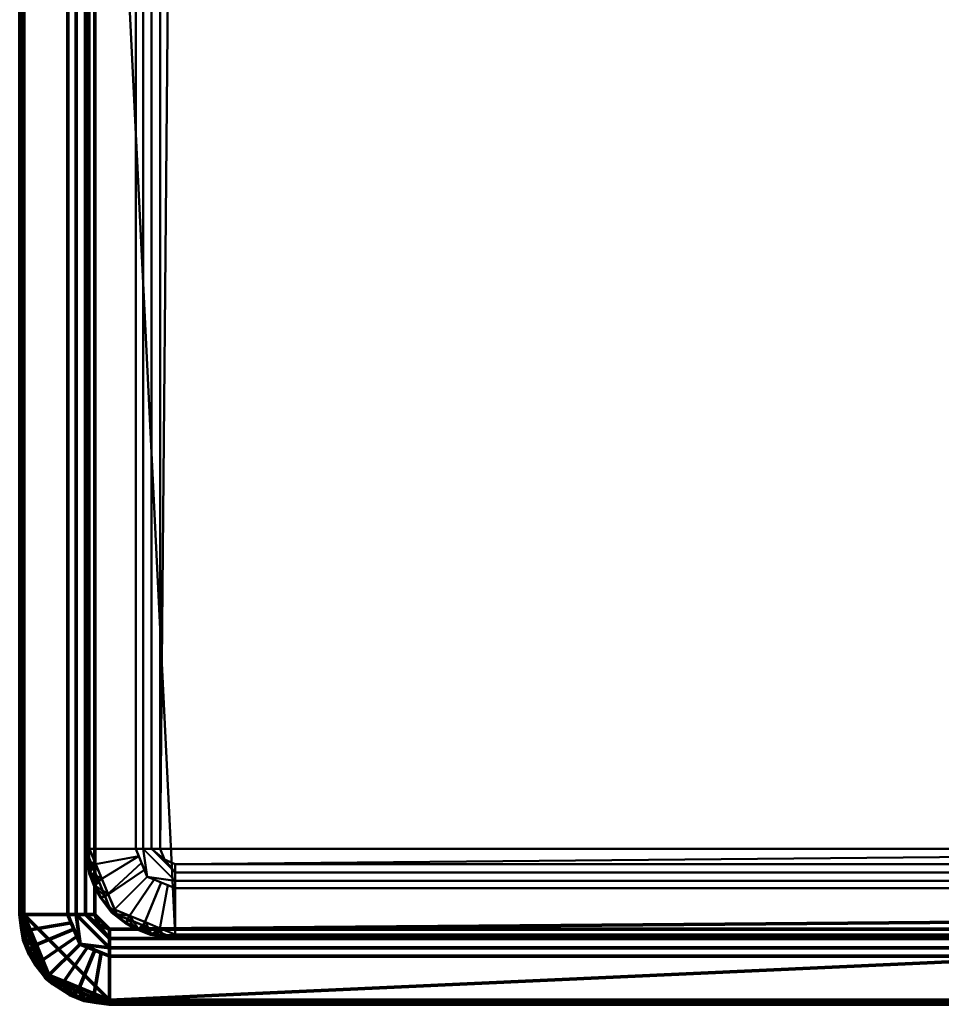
# Model space of a CAD drawing. Header units: millimetres. Extents: x -225 to 225, y -225 to 225.
# Tile 1 of 4: x -225 to -15, y -225 to 0. Entities that reach past the tile are written whole.
import ezdxf

# ---------------------------------------------------------------- set-up
doc = ezdxf.new("R2010")
doc.units = ezdxf.units.MM
doc.layers.add('I-FURN', color=30, linetype='Continuous', lineweight=70)

# ---------------------------------------------------------------- blocks, each defined once
blk = doc.blocks.new('FamilyGeomCombination_249807-_3D_')
at = {"layer": 'I-FURN'}
mesh = blk.add_polyface(dxfattribs=at)
corners = [(204.5, 224.03, 390), (-204.5, 224.03, 390), (-218.31, 218.31, 390), (-224.03, 204.5, 390), (-224.03, -204.5, 390), (-218.31, -218.31, 390), (-204.5, -224.03, 390), (204.5, -224.03, 390), (218.31, -218.31, 390), (224.03, -204.5, 390), (224.03, 204.5, 390), (218.31, 218.31, 390)]
mesh.append_faces([[corners[k] for k in face] for face in [(10, 3, 9)]], dxfattribs={"vtx0": -1, "vtx1": -1})
mesh.append_faces([[corners[k] for k in face] for face in [(9, 3, 4, 6)]], dxfattribs={"vtx0": -1, "vtx2": -1, "vtx3": -1})
mesh.append_faces([[corners[k] for k in face] for face in [(4, 5, 6), (7, 8, 9, 6)]], dxfattribs={"vtx2": -1})
mesh.append_faces([[corners[k] for k in face] for face in [(1, 2, 3, 10)]], dxfattribs={"vtx2": -1, "vtx3": -1})
mesh.append_faces([[corners[k] for k in face] for face in [(10, 11, 0, 1)]], dxfattribs={"vtx3": -1})
mesh = blk.add_polyface(dxfattribs=at)
corners = [(-207.81, -204.5, 374), (-207.81, 204.5, 374), (-206.84, 206.84, 374), (-204.5, 207.81, 374), (204.5, 207.81, 374), (206.84, 206.84, 374), (207.81, 204.5, 374), (207.81, -204.5, 374), (206.84, -206.84, 374), (204.5, -207.81, 374), (-204.5, -207.81, 374), (-206.84, -206.84, 374)]
mesh.append_faces([[corners[k] for k in face] for face in [(0, 10, 11)]], dxfattribs={"vtx0": -1})
mesh.append_faces([[corners[k] for k in face] for face in [(7, 1, 4)]], dxfattribs={"vtx0": -1, "vtx1": -1, "vtx2": -1})
mesh.append_faces([[corners[k] for k in face] for face in [(0, 1, 7, 10)]], dxfattribs={"vtx1": -1, "vtx2": -1, "vtx3": -1})
mesh.append_faces([[corners[k] for k in face] for face in [(1, 2, 3, 4), (4, 5, 6, 7), (7, 8, 9, 10)]], dxfattribs={"vtx3": -1})
mesh = blk.add_polyface(dxfattribs=at)
corners = [(-225, -204.5, 384), (-225, -204.5, 389.03), (-225, 204.5, 389.03), (-225, 204.5, 384)]
mesh.append_faces([[corners[k] for k in face] for face in [(0, 1, 2, 3)]])
mesh = blk.add_polyface(dxfattribs=at)
corners = [(-214.01, -204.5, 376.01), (-225, -204.5, 384), (-225, 204.5, 384), (-214.01, 204.5, 376.01)]
mesh.append_faces([[corners[k] for k in face] for face in [(0, 1, 2, 3)]])
mesh = blk.add_polyface(dxfattribs=at)
corners = [(-225, 204.5, 389.03), (-225, -204.5, 389.03), (-224.97, -204.5, 389.28), (-224.87, -204.5, 389.52), (-224.72, -204.5, 389.72), (-224.52, -204.5, 389.87), (-224.28, -204.5, 389.97), (-224.03, -204.5, 390), (-224.03, 204.5, 390), (-224.28, 204.5, 389.97), (-224.52, 204.5, 389.87), (-224.72, 204.5, 389.72), (-224.87, 204.5, 389.52), (-224.97, 204.5, 389.28)]
mesh.append_faces([[corners[k] for k in face] for face in [(8, 9, 6, 7)]], dxfattribs={"vtx1": -1})
mesh.append_faces([[corners[k] for k in face] for face in [(9, 10, 5, 6), (4, 5, 10, 11), (12, 13, 2, 3), (3, 4, 11, 12)]], dxfattribs={"vtx1": -1, "vtx3": -1})
mesh.append_faces([[corners[k] for k in face] for face in [(13, 0, 1, 2)]], dxfattribs={"vtx3": -1})
mesh = blk.add_polyface(dxfattribs=at)
corners = [(-214.01, -204.5, 376.01), (-214.01, 204.5, 376.01), (-212.1, 204.5, 374.91), (-210, 204.5, 374.23), (-207.81, 204.5, 374), (-207.81, -204.5, 374), (-210, -204.5, 374.23), (-212.1, -204.5, 374.91)]
mesh.append_faces([[corners[k] for k in face] for face in [(1, 2, 7, 0)]], dxfattribs={"vtx1": -1})
mesh.append_faces([[corners[k] for k in face] for face in [(6, 7, 2, 3)]], dxfattribs={"vtx1": -1, "vtx3": -1})
mesh.append_faces([[corners[k] for k in face] for face in [(3, 4, 5, 6)]], dxfattribs={"vtx3": -1})
mesh = blk.add_polyface(dxfattribs=at)
corners = [(-204.5, -225, 384), (-204.5, -225, 389.03), (-219, -219, 389.03), (-225, -204.5, 389.03), (-225, -204.5, 384), (-219, -219, 384), (-211.75, -222, 389.03), (-211.75, -222, 384), (-208.95, -223.16, 384), (-221.32, -213.4, 389.03), (-222, -211.75, 384), (-220.5, -215.37, 384), (-215.37, -220.5, 384), (-215.37, -220.5, 389.03), (-208.12, -223.5, 389.03), (-223.16, -208.95, 389.03), (-223.5, -208.12, 384)]
mesh.append_faces([[corners[k] for k in face] for face in [(16, 15, 3, 4), (14, 8, 0, 1)]], dxfattribs={"vtx0": -1})
mesh.append_faces([[corners[k] for k in face] for face in [(6, 7, 8, 14)]], dxfattribs={"vtx0": -1, "vtx2": -1})
mesh.append_faces([[corners[k] for k in face] for face in [(16, 10, 15)]], dxfattribs={"vtx1": -1, "vtx2": -1})
mesh.append_faces([[corners[k] for k in face] for face in [(10, 11, 9, 15), (6, 13, 12, 7), (11, 5, 2, 9), (13, 2, 5, 12)]], dxfattribs={"vtx1": -1, "vtx3": -1})
mesh = blk.add_polyface(dxfattribs=at)
corners = [(-204.5, -214.01, 376.01), (-204.5, -225, 384), (-219, -219, 384), (-225, -204.5, 384), (-214.01, -204.5, 376.01), (-211.22, -211.22, 376.01), (-211.75, -222, 384), (-207.86, -212.62, 376.01), (-206.36, -213.24, 376.01), (-222, -211.75, 384), (-212.62, -207.86, 376.01), (-211.92, -209.54, 376.01), (-209.54, -211.92, 376.01), (-215.37, -220.5, 384), (-208.12, -223.5, 384), (-213.24, -206.36, 376.01), (-223.5, -208.12, 384), (-220.5, -215.37, 384)]
mesh.append_faces([[corners[k] for k in face] for face in [(14, 8, 0, 1)]], dxfattribs={"vtx0": -1})
mesh.append_faces([[corners[k] for k in face] for face in [(11, 17, 9, 10), (6, 7, 8, 14)]], dxfattribs={"vtx0": -1, "vtx2": -1})
mesh.append_faces([[corners[k] for k in face] for face in [(4, 15, 16, 3)]], dxfattribs={"vtx1": -1})
mesh.append_faces([[corners[k] for k in face] for face in [(6, 13, 12, 7), (13, 2, 5, 12), (11, 5, 2, 17), (15, 10, 9, 16)]], dxfattribs={"vtx1": -1, "vtx3": -1})
mesh = blk.add_polyface(dxfattribs=at)
corners = [(-225, -204.5, 389.03), (-219, -219, 389.03), (-204.5, -225, 389.03), (-204.5, -224.97, 389.28), (-204.5, -224.87, 389.52), (-204.5, -224.72, 389.72), (-204.5, -224.52, 389.87), (-204.5, -224.28, 389.97), (-204.5, -224.03, 390), (-218.31, -218.31, 390), (-224.03, -204.5, 390), (-224.28, -204.5, 389.97), (-224.52, -204.5, 389.87), (-224.72, -204.5, 389.72), (-224.87, -204.5, 389.52), (-224.97, -204.5, 389.28), (-211.48, -221.14, 390), (-211.48, -222.11, 389.03), (-222.11, -211.48, 389.03), (-221.14, -211.48, 390), (-210.01, -223.9, 389.76), (-223.9, -210.01, 389.76), (-207.99, -223.55, 389.03), (-223.55, -207.99, 389.03), (-207.99, -222.58, 390), (-207.48, -224.6, 389.6), (-222.58, -207.99, 390), (-224.6, -207.48, 389.6), (-207.48, -224.22, 389.91), (-224.22, -207.48, 389.91), (-215.87, -221.2, 389.73), (-221.2, -215.87, 389.73), (-210.25, -224.1, 389.39), (-215.24, -220.55, 389.03), (-213.6, -222.76, 389.47), (-224.1, -210.25, 389.39), (-220.55, -215.24, 389.03), (-222.76, -213.6, 389.47), (-213.02, -222.7, 389.82), (-222.7, -213.02, 389.82), (-217.4, -220.34, 389.4), (-218.76, -218.76, 389.76), (-219.61, -218.22, 389.43), (-214.9, -219.72, 390), (-219.72, -214.9, 390), (-221.37, -216, 389.41)]
mesh.append_faces([[corners[k] for k in face] for face in [(12, 29, 11), (6, 25, 5), (15, 27, 14), (5, 25, 4), (16, 20, 24), (8, 28, 7), (10, 29, 26), (22, 32, 17), (36, 37, 18), (9, 41, 43), (19, 39, 44)]], dxfattribs={"vtx0": -1, "vtx1": -1})
mesh.append_faces([[corners[k] for k in face] for face in [(38, 30, 34), (32, 25, 20), (17, 32, 34), (6, 28, 25), (25, 32, 22), (3, 25, 22), (21, 27, 35), (36, 45, 37), (29, 12, 27), (21, 37, 39), (20, 25, 28), (27, 21, 29), (15, 23, 27), (24, 20, 28), (21, 26, 29), (42, 1, 40), (35, 37, 21), (40, 41, 42), (20, 38, 34), (20, 34, 32), (34, 30, 40), (23, 35, 27), (35, 18, 37), (37, 31, 39), (20, 16, 38), (39, 31, 44), (19, 21, 39), (34, 40, 33), (40, 30, 41), (41, 30, 43), (41, 31, 42), (45, 31, 37), (38, 43, 30), (41, 44, 31), (36, 42, 45), (42, 31, 45)]], dxfattribs={"vtx0": -1, "vtx1": -1, "vtx2": -1})
mesh.append_faces([[corners[k] for k in face] for face in [(35, 23, 18), (29, 10, 11), (28, 8, 24), (27, 13, 14), (41, 9, 44), (38, 16, 43), (21, 19, 26), (40, 1, 33)]], dxfattribs={"vtx0": -1, "vtx2": -1})
mesh.append_faces([[corners[k] for k in face] for face in [(3, 4, 25), (6, 7, 28), (12, 13, 27), (33, 17, 34), (36, 1, 42)]], dxfattribs={"vtx1": -1, "vtx2": -1})
mesh.append_faces([[corners[k] for k in face] for face in [(15, 0, 23), (22, 2, 3)]], dxfattribs={"vtx2": -1})
mesh = blk.add_polyface(dxfattribs=at)
corners = [(-204.5, -214.01, 376.01), (-211.22, -211.22, 376.01), (-214.01, -204.5, 376.01), (-212.1, -204.5, 374.91), (-210, -204.5, 374.23), (-207.81, -204.5, 374), (-206.84, -206.84, 374), (-204.5, -207.81, 374), (-204.5, -210, 374.23), (-204.5, -212.1, 374.91)]
mesh.append_faces([[corners[k] for k in face] for face in [(4, 6, 8), (9, 1, 3)]], dxfattribs={"vtx0": -1, "vtx1": -1, "vtx2": -1})
mesh.append_faces([[corners[k] for k in face] for face in [(4, 8, 9, 3)]], dxfattribs={"vtx0": -1, "vtx2": -1})
mesh.append_faces([[corners[k] for k in face] for face in [(7, 8, 6), (5, 6, 4)]], dxfattribs={"vtx1": -1})
mesh.append_faces([[corners[k] for k in face] for face in [(9, 0, 1), (1, 2, 3)]], dxfattribs={"vtx2": -1})
mesh = blk.add_polyface(dxfattribs=at)
corners = [(204.5, -214.01, 376.01), (-204.5, -214.01, 376.01), (-204.5, -212.1, 374.91), (-204.5, -210, 374.23), (-204.5, -207.81, 374), (204.5, -207.81, 374), (204.5, -210, 374.23), (204.5, -212.1, 374.91)]
mesh.append_faces([[corners[k] for k in face] for face in [(1, 2, 7, 0)]], dxfattribs={"vtx1": -1})
mesh.append_faces([[corners[k] for k in face] for face in [(6, 7, 2, 3)]], dxfattribs={"vtx1": -1, "vtx3": -1})
mesh.append_faces([[corners[k] for k in face] for face in [(3, 4, 5, 6)]], dxfattribs={"vtx3": -1})
mesh = blk.add_polyface(dxfattribs=at)
corners = [(204.5, -214.01, 376.01), (204.5, -225, 384), (-204.5, -225, 384), (-204.5, -214.01, 376.01)]
mesh.append_faces([[corners[k] for k in face] for face in [(3, 0, 1, 2)]])
mesh = blk.add_polyface(dxfattribs=at)
corners = [(-204.5, -225, 389.03), (204.5, -225, 389.03), (204.5, -224.97, 389.28), (204.5, -224.87, 389.52), (204.5, -224.72, 389.72), (204.5, -224.52, 389.87), (204.5, -224.28, 389.97), (204.5, -224.03, 390), (-204.5, -224.03, 390), (-204.5, -224.28, 389.97), (-204.5, -224.52, 389.87), (-204.5, -224.72, 389.72), (-204.5, -224.87, 389.52), (-204.5, -224.97, 389.28)]
mesh.append_faces([[corners[k] for k in face] for face in [(8, 9, 6, 7)]], dxfattribs={"vtx1": -1})
mesh.append_faces([[corners[k] for k in face] for face in [(9, 10, 5, 6), (4, 5, 10, 11), (12, 13, 2, 3), (3, 4, 11, 12)]], dxfattribs={"vtx1": -1, "vtx3": -1})
mesh.append_faces([[corners[k] for k in face] for face in [(13, 0, 1, 2)]], dxfattribs={"vtx3": -1})
mesh = blk.add_polyface(dxfattribs=at)
corners = [(204.5, -225, 384), (204.5, -225, 389.03), (-204.5, -225, 389.03), (-204.5, -225, 384)]
mesh.append_faces([[corners[k] for k in face] for face in [(3, 0, 1, 2)]])
blk = doc.blocks.new('FamilyGeomCombination_250634-_3D_')
at = {"layer": 'I-FURN', "lineweight": 40}
mesh = blk.add_polyface(dxfattribs=at)
corners = [(209.06, 189.5, 15.98), (203.33, 203.33, 15.98), (189.5, 209.06, 15.98), (-189.5, 209.06, 15.98), (-203.33, 203.33, 15.98), (-209.06, 189.5, 15.98), (-209.06, -189.5, 15.98), (-203.33, -203.33, 15.98), (-189.5, -209.06, 15.98), (189.5, -209.06, 15.98), (203.33, -203.33, 15.98), (209.06, -189.5, 15.98)]
mesh.append_faces([[corners[k] for k in face] for face in [(5, 8, 9, 0)]], dxfattribs={"vtx0": -1, "vtx2": -1, "vtx3": -1})
mesh.append_faces([[corners[k] for k in face] for face in [(6, 7, 8, 5)]], dxfattribs={"vtx2": -1})
mesh.append_faces([[corners[k] for k in face] for face in [(3, 4, 5, 0)]], dxfattribs={"vtx2": -1, "vtx3": -1})
mesh.append_faces([[corners[k] for k in face] for face in [(9, 10, 11, 0), (0, 1, 2, 3)]], dxfattribs={"vtx3": -1})
mesh = blk.add_polyface(dxfattribs=at)
corners = [(189.5, 192.95), (191.94, 191.94), (192.95, 189.5), (192.95, -189.5), (191.94, -191.94), (189.5, -192.95), (-189.5, -192.95), (-191.94, -191.94), (-192.95, -189.5), (-192.95, 189.5), (-191.94, 191.94), (-189.5, 192.95)]
mesh.append_faces([[corners[k] for k in face] for face in [(0, 3, 8, 11)]], dxfattribs={"vtx0": -1, "vtx1": -1, "vtx2": -1})
mesh.append_faces([[corners[k] for k in face] for face in [(9, 10, 11, 8)]], dxfattribs={"vtx2": -1})
mesh.append_faces([[corners[k] for k in face] for face in [(6, 7, 8, 3)]], dxfattribs={"vtx2": -1, "vtx3": -1})
mesh.append_faces([[corners[k] for k in face] for face in [(3, 4, 5, 6), (0, 1, 2, 3)]], dxfattribs={"vtx3": -1})
mesh = blk.add_polyface(dxfattribs=at)
corners = [(-210, -189.5, 15.04), (-209.97, -189.5, 15.28), (-209.87, -189.5, 15.51), (-209.72, -189.5, 15.71), (-209.53, -189.5, 15.86), (-209.3, -189.5, 15.95), (-209.06, -189.5, 15.98), (-209.06, 189.5, 15.98), (-209.3, 189.5, 15.95), (-209.53, 189.5, 15.86), (-209.72, 189.5, 15.71), (-209.87, 189.5, 15.51), (-209.97, 189.5, 15.28), (-210, 189.5, 15.04)]
mesh.append_faces([[corners[k] for k in face] for face in [(7, 8, 5, 6)]], dxfattribs={"vtx1": -1})
mesh.append_faces([[corners[k] for k in face] for face in [(8, 9, 4, 5), (3, 4, 9, 10), (11, 12, 1, 2), (2, 3, 10, 11)]], dxfattribs={"vtx1": -1, "vtx3": -1})
mesh.append_faces([[corners[k] for k in face] for face in [(12, 13, 0, 1)]], dxfattribs={"vtx3": -1})
mesh = blk.add_polyface(dxfattribs=at)
corners = [(-210, -189.5, 10), (-210, -189.5, 15.04), (-210, 189.5, 15.04), (-210, 189.5, 10)]
mesh.append_faces([[corners[k] for k in face] for face in [(3, 0, 1, 2)]])
mesh = blk.add_polyface(dxfattribs=at)
corners = [(-198.48, -189.5, 1.77), (-210, -189.5, 10), (-210, 189.5, 10), (-198.48, 189.5, 1.77)]
mesh.append_faces([[corners[k] for k in face] for face in [(3, 0, 1, 2)]])
mesh = blk.add_polyface(dxfattribs=at)
corners = [(-192.95, -189.5), (-194.9, -189.5, 0.2), (-196.78, -189.5, 0.8), (-198.48, -189.5, 1.77), (-198.48, 189.5, 1.77), (-196.78, 189.5, 0.8), (-194.9, 189.5, 0.2), (-192.95, 189.5)]
mesh.append_faces([[corners[k] for k in face] for face in [(4, 5, 2, 3)]], dxfattribs={"vtx1": -1})
mesh.append_faces([[corners[k] for k in face] for face in [(1, 2, 5, 6)]], dxfattribs={"vtx1": -1, "vtx3": -1})
mesh.append_faces([[corners[k] for k in face] for face in [(6, 7, 0, 1)]], dxfattribs={"vtx3": -1})
mesh = blk.add_polyface(dxfattribs=at)
corners = [(-189.5, -210, 15.04), (-189.5, -209.97, 15.28), (-189.5, -209.87, 15.51), (-189.5, -209.72, 15.71), (-189.5, -209.53, 15.86), (-189.5, -209.3, 15.95), (-189.5, -209.06, 15.98), (-203.33, -203.33, 15.98), (-209.06, -189.5, 15.98), (-209.3, -189.5, 15.95), (-209.53, -189.5, 15.86), (-209.72, -189.5, 15.71), (-209.87, -189.5, 15.51), (-209.97, -189.5, 15.28), (-210, -189.5, 15.04), (-204, -204, 15.04), (-196.29, -206.24, 15.98), (-196.29, -207.19, 15.04), (-207.19, -196.29, 15.04), (-206.24, -196.29, 15.98), (-194.86, -208.95, 15.75), (-208.95, -194.86, 15.75), (-192.9, -208.59, 15.04), (-208.59, -192.9, 15.04), (-192.9, -207.65, 15.98), (-192.39, -209.61, 15.59), (-207.65, -192.9, 15.98), (-209.61, -192.39, 15.59), (-192.4, -209.24, 15.89), (-209.24, -192.4, 15.89), (-200.78, -206.28, 15.71), (-206.28, -200.78, 15.71), (-195.1, -209.15, 15.39), (-200.14, -205.59, 15.04), (-198.4, -207.85, 15.47), (-209.15, -195.1, 15.39), (-205.59, -200.14, 15.04), (-207.85, -198.4, 15.47), (-197.91, -207.74, 15.82), (-207.74, -197.91, 15.82), (-199.81, -204.79, 15.98), (-204.79, -199.81, 15.98), (-203.88, -203.88, 15.58), (-202.81, -204.42, 15.88), (-200.7, -206.58, 15.4), (-206.58, -200.7, 15.4)]
mesh.append_faces([[corners[k] for k in face] for face in [(10, 29, 9), (16, 20, 24), (3, 25, 2), (13, 27, 12), (6, 28, 5), (8, 29, 26), (22, 32, 17), (36, 37, 18), (40, 38, 16), (7, 43, 40)]], dxfattribs={"vtx0": -1, "vtx1": -1})
mesh.append_faces([[corners[k] for k in face] for face in [(1, 25, 22), (4, 28, 25), (32, 25, 20), (30, 34, 38), (25, 32, 22), (34, 17, 32), (37, 45, 31), (21, 27, 35), (21, 37, 39), (38, 40, 30), (13, 23, 27), (20, 25, 28), (27, 21, 29), (10, 27, 29), (24, 20, 28), (21, 26, 29), (43, 31, 42), (35, 37, 21), (44, 42, 15), (20, 38, 34), (20, 34, 32), (44, 34, 30), (23, 35, 27), (35, 18, 37), (15, 42, 45), (37, 31, 39), (20, 16, 38), (43, 41, 31), (39, 31, 41), (19, 21, 39), (43, 42, 30), (42, 31, 45), (40, 43, 30), (42, 44, 30), (33, 34, 44), (37, 36, 45)]], dxfattribs={"vtx0": -1, "vtx1": -1, "vtx2": -1})
mesh.append_faces([[corners[k] for k in face] for face in [(28, 6, 24), (35, 23, 18), (28, 4, 5), (29, 8, 9), (21, 19, 26), (27, 11, 12), (39, 41, 19), (43, 7, 41), (45, 36, 15)]], dxfattribs={"vtx0": -1, "vtx2": -1})
mesh.append_faces([[corners[k] for k in face] for face in [(3, 4, 25), (10, 11, 27), (1, 2, 25), (33, 17, 34), (15, 33, 44)]], dxfattribs={"vtx1": -1, "vtx2": -1})
mesh.append_faces([[corners[k] for k in face] for face in [(13, 14, 23), (22, 0, 1)]], dxfattribs={"vtx2": -1})
mesh = blk.add_polyface(dxfattribs=at)
corners = [(-189.5, -210, 10), (-189.5, -210, 15.04), (-204, -204, 15.04), (-210, -189.5, 15.04), (-210, -189.5, 10), (-204, -204, 10), (-196.75, -207, 15.04), (-196.75, -207, 10), (-193.95, -208.16, 10), (-206.32, -198.4, 15.04), (-207, -196.75, 10), (-205.5, -200.37, 10), (-200.37, -205.5, 10), (-200.37, -205.5, 15.04), (-193.12, -208.5, 15.04), (-208.16, -193.95, 15.04), (-208.5, -193.12, 10)]
mesh.append_faces([[corners[k] for k in face] for face in [(16, 15, 3, 4), (14, 8, 0, 1)]], dxfattribs={"vtx0": -1})
mesh.append_faces([[corners[k] for k in face] for face in [(6, 7, 8, 14)]], dxfattribs={"vtx0": -1, "vtx2": -1})
mesh.append_faces([[corners[k] for k in face] for face in [(16, 10, 15)]], dxfattribs={"vtx1": -1, "vtx2": -1})
mesh.append_faces([[corners[k] for k in face] for face in [(10, 11, 9, 15), (6, 13, 12, 7), (11, 5, 2, 9), (13, 2, 5, 12)]], dxfattribs={"vtx1": -1, "vtx3": -1})
mesh = blk.add_polyface(dxfattribs=at)
corners = [(-189.5, -198.48, 1.77), (-189.5, -210, 10), (-204, -204, 10), (-210, -189.5, 10), (-198.48, -189.5, 1.77), (-195.85, -195.85, 1.77), (-196.75, -207, 10), (-192.68, -197.17, 1.77), (-191.17, -197.79, 1.77), (-207, -196.75, 10), (-197.17, -192.68, 1.77), (-196.51, -194.26, 1.77), (-194.26, -196.51, 1.77), (-200.37, -205.5, 10), (-193.12, -208.5, 10), (-197.79, -191.17, 1.77), (-208.5, -193.12, 10), (-205.5, -200.37, 10)]
mesh.append_faces([[corners[k] for k in face] for face in [(10, 17, 9, 15), (8, 14, 6, 7), (15, 9, 16), (17, 10, 11)]], dxfattribs={"vtx0": -1, "vtx2": -1})
mesh.append_faces([[corners[k] for k in face] for face in [(6, 13, 12, 7), (13, 2, 5, 12), (11, 5, 2, 17)]], dxfattribs={"vtx1": -1, "vtx3": -1})
mesh.append_faces([[corners[k] for k in face] for face in [(0, 1, 14, 8)]], dxfattribs={"vtx2": -1})
mesh.append_faces([[corners[k] for k in face] for face in [(16, 3, 4, 15)]], dxfattribs={"vtx3": -1})
mesh = blk.add_polyface(dxfattribs=at)
corners = [(-189.5, -192.95), (-189.5, -194.9, 0.2), (-189.5, -196.78, 0.8), (-189.5, -198.48, 1.77), (-195.85, -195.85, 1.77), (-198.48, -189.5, 1.77), (-196.78, -189.5, 0.8), (-194.9, -189.5, 0.2), (-192.95, -189.5), (-191.94, -191.94)]
mesh.append_faces([[corners[k] for k in face] for face in [(7, 9, 1), (2, 4, 6)]], dxfattribs={"vtx0": -1, "vtx1": -1, "vtx2": -1})
mesh.append_faces([[corners[k] for k in face] for face in [(7, 1, 2, 6)]], dxfattribs={"vtx0": -1, "vtx2": -1})
mesh.append_faces([[corners[k] for k in face] for face in [(0, 1, 9), (8, 9, 7)]], dxfattribs={"vtx1": -1})
mesh.append_faces([[corners[k] for k in face] for face in [(2, 3, 4), (4, 5, 6)]], dxfattribs={"vtx2": -1})
mesh = blk.add_polyface(dxfattribs=at)
corners = [(189.5, -192.95), (189.5, -194.9, 0.2), (189.5, -196.78, 0.8), (189.5, -198.48, 1.77), (-189.5, -198.48, 1.77), (-189.5, -196.78, 0.8), (-189.5, -194.9, 0.2), (-189.5, -192.95)]
mesh.append_faces([[corners[k] for k in face] for face in [(4, 5, 2, 3)]], dxfattribs={"vtx1": -1})
mesh.append_faces([[corners[k] for k in face] for face in [(1, 2, 5, 6)]], dxfattribs={"vtx1": -1, "vtx3": -1})
mesh.append_faces([[corners[k] for k in face] for face in [(6, 7, 0, 1)]], dxfattribs={"vtx3": -1})
mesh = blk.add_polyface(dxfattribs=at)
corners = [(189.5, -198.48, 1.77), (189.5, -210, 10), (-189.5, -210, 10), (-189.5, -198.48, 1.77)]
mesh.append_faces([[corners[k] for k in face] for face in [(3, 0, 1, 2)]])
mesh = blk.add_polyface(dxfattribs=at)
corners = [(189.5, -210, 15.04), (189.5, -209.97, 15.28), (189.5, -209.87, 15.51), (189.5, -209.72, 15.71), (189.5, -209.53, 15.86), (189.5, -209.3, 15.95), (189.5, -209.06, 15.98), (-189.5, -209.06, 15.98), (-189.5, -209.3, 15.95), (-189.5, -209.53, 15.86), (-189.5, -209.72, 15.71), (-189.5, -209.87, 15.51), (-189.5, -209.97, 15.28), (-189.5, -210, 15.04)]
mesh.append_faces([[corners[k] for k in face] for face in [(7, 8, 5, 6)]], dxfattribs={"vtx1": -1})
mesh.append_faces([[corners[k] for k in face] for face in [(8, 9, 4, 5), (3, 4, 9, 10), (11, 12, 1, 2), (2, 3, 10, 11)]], dxfattribs={"vtx1": -1, "vtx3": -1})
mesh.append_faces([[corners[k] for k in face] for face in [(12, 13, 0, 1)]], dxfattribs={"vtx3": -1})
mesh = blk.add_polyface(dxfattribs=at)
corners = [(189.5, -210, 10), (189.5, -210, 15.04), (-189.5, -210, 15.04), (-189.5, -210, 10)]
mesh.append_faces([[corners[k] for k in face] for face in [(3, 0, 1, 2)]])

msp = doc.modelspace()

# ---------------------------------------------------------------- block references
at = {"layer": 'I-FURN'}
msp.add_blockref('FamilyGeomCombination_249807-_3D_', (0, 0), dxfattribs=at)
at = {"layer": 'I-FURN', "lineweight": 40}
msp.add_blockref('FamilyGeomCombination_250634-_3D_', (0, 0), dxfattribs=at)

doc.saveas('drawing.dxf')
